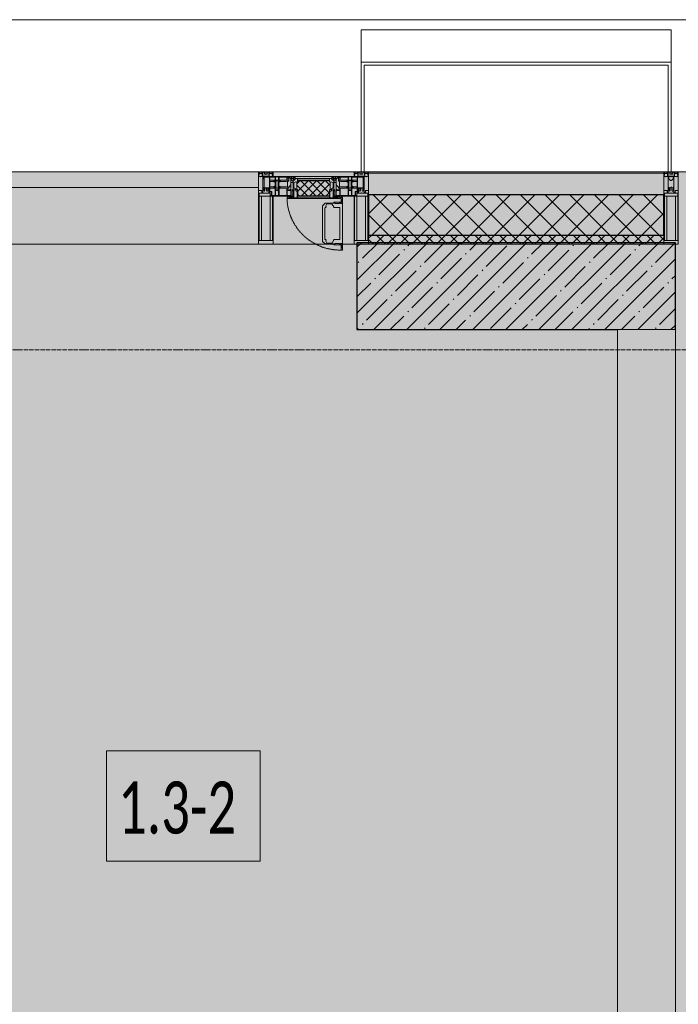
# Model space of a CAD drawing. Header units: millimetres. Extents: x -88210283 to 7466349, y -86687 to 22351.
# Tile 158 of 256: x 49963 to 52238, y -22159 to -18759. Entities that reach past the tile are written whole.
import ezdxf

# ---------------------------------------------------------------- set-up
doc = ezdxf.new("R2010")
doc.units = ezdxf.units.MM
doc.linetypes.add('-D1-02х01', pattern=[3, 2, -1])
doc.linetypes.add('-D1d1-15x02', pattern=[19, 15, -2, 0, -2])
for name, color, linetype, lineweight in [('_0', 7, 'Continuous', 13), ('A-010-A_ROOM', 7, 'Continuous', 18), ('A-200-M_WALL', 7, 'Continuous', 5), ('A-200-M_WALL_PAT', 7, 'Continuous', 5), ('A-214-M_CURT_WALL', 7, 'Continuous', 5), ('A-215-M_CURT_PANEL', 7, 'Continuous', 5), ('A-280-M_COLUMN', 7, 'Continuous', 5), ('A-314-M_WINDOW', 7, 'Continuous', 5), ('S-280-M_COLUMN', 7, 'Continuous', 5), ('Z-060-M_DETAIL', 7, 'Continuous', 5), ('Ограждение', 7, 'Continuous', 5), ('Оси', 7, 'Continuous', 5), ('Поручни', 7, 'Continuous', 5)]:
    doc.layers.add(name, color=color, linetype=linetype, lineweight=lineweight)
doc.styles.add('Calibri Light_2', font='Calibri light.ttf', dxfattribs={"width": 0.7, "height": 250})

# ---------------------------------------------------------------- blocks, each defined once
blk = doc.blocks.new('Rectangular Mullion - 50Wx250H-V4-50_AS_Plan_15')
at = {"layer": 'Z-060-M_DETAIL'}
for p, q in [((-25, 84), (-25, 250)), ((-25, 250), (0, 250)), ((25, 250), (0, 250)), ((25, 65.2), (25, 250)), ((-23, 237.3), (0, 237.3)), ((-23, 237.3), (-23, 84)), ((-14.9, 84), (-14.9, 237.3)), ((23, 237.3), (0, 237.3)), ((14.9, 84), (14.9, 237.3)), ((23, 237.3), (23, 73.6)), ((0, 84), (-15, 84)), ((-0.5, 73.6), (-15, 73.6)), ((-10, 71.3), (-12, 71.3)), ((-10, 57.4), (-10, 71.3)), ((0, 84), (23, 84)), ((0.5, 73.6), (23, 73.6)), ((10, 71.3), (14, 71.3)), ((10, 53), (10, 71.3)), ((14, 71.3), (14, 65.2)), ((-7, 65.2), (-5.9, 67.3)), ((-7, 65.2), (-7, 57)), ((-4.1, 67.3), (-5.9, 67.3)), ((-4.1, 67.3), (-2.9, 65.1)), ((-2.9, 65.1), (-2.9, 57)), ((4.1, 67.3), (2.9, 65.1)), ((2.9, 65.1), (2.9, 57)), ((4.1, 67.3), (5.9, 67.3)), ((7, 65.2), (5.9, 67.3)), ((7, 65.2), (7, 54.7)), ((8.7, 53), (7, 54.7)), ((8.7, 53), (10, 53)), ((10, 53), (10, 17)), ((14, 65.2), (25, 65.2)), ((-23.8, 14.6), (-25, 14.2)), ((-25, 0), (-25, 14.2)), ((-23.8, 17), (-23.8, 14.6)), ((-22.5, 10.6), (-23.8, 14.6)), ((-22.5, 10.6), (-23.7, 9.9)), ((-23.7, 1.3), (-23.7, 9.9)), ((-23.7, 1.3), (-11.8, 1.3)), ((-23.2, 10.2), (-22.5, 8)), ((-22.5, 8), (-22.5, 4.5)), ((-21.3, 4.5), (-22.5, 4.5)), ((-22.3, 17), (-22.3, 16)), ((-22.3, 16), (-21.3, 16)), ((-19.9, 17), (-21.3, 16)), ((-21.3, 4.5), (-21.3, 6.5)), ((-21.3, 6.5), (-14.2, 6.5)), ((-7.4, 16.6), (-18.4, 16.6)), ((-14.2, 6.5), (-14.2, 4.5)), ((-13.2, 4.5), (-14.2, 4.5)), ((-13.2, 4.5), (-12.2, 7.2)), ((-12.7, 7.6), (-11.3, 11.4)), ((-12.7, 7.6), (-11.8, 6.9)), ((-12.2, 9), (-12.2, 14.8)), ((-12.2, 14.8), (0, 14.8)), ((-11.8, 1.3), (-11.8, 6.9)), ((-10.5, 11.2), (-11.3, 11.4)), ((-10.5, 1.5), (-10.5, 11.2)), ((-4.8, 1.5), (-10.5, 1.5)), ((0, 8), (-4.8, 8)), ((-4.8, 1.5), (-4.8, 8)), ((-2.6, 16.8), (0, 16.8)), ((2.6, 16.8), (0, 16.8)), ((0, 14.8), (0, 16.8)), ((0, 14.8), (0, 16.8)), ((12.2, 14.8), (0, 14.8)), ((0, 0), (0, 8)), ((0, 8), (4.8, 8)), ((0, 0), (0, 8)), ((4.8, 1.5), (4.8, 8)), ((4.8, 1.5), (10.5, 1.5)), ((8.5, 23), (6, 25.5)), ((6, 18), (7.4, 18)), ((7.4, 18), (7.4, 16.6)), ((7.4, 16.6), (18.4, 16.6)), ((7.5, 18.5), (8.5, 18.5)), ((7.5, 17), (7.5, 18.5)), ((10, 17), (7.5, 17)), ((8.5, 18.5), (8.5, 23)), ((10.5, 11.2), (11.3, 11.4)), ((10.5, 1.5), (10.5, 11.2)), ((12.7, 7.6), (11.3, 11.4)), ((12.7, 7.6), (11.8, 6.9)), ((11.8, 1.3), (11.8, 6.9)), ((23.7, 1.3), (11.8, 1.3)), ((12.2, 9), (12.2, 14.8)), ((13.2, 4.5), (12.2, 7.2)), ((13.2, 4.5), (14.2, 4.5)), ((21.3, 6.5), (14.2, 6.5)), ((14.2, 6.5), (14.2, 4.5)), ((18.4, 16.6), (19, 17.6)), ((19, 17.6), (21.3, 16)), ((22.3, 16), (21.3, 16)), ((21.3, 4.5), (21.3, 6.5)), ((21.3, 4.5), (22.5, 4.5)), ((22.3, 17), (22.3, 16)), ((22.3, 17), (23.8, 17)), ((22.5, 10.6), (23.8, 14.6)), ((22.5, 10.6), (23.7, 9.9)), ((23.2, 10.2), (22.5, 8)), ((22.5, 8), (22.5, 4.5)), ((23.7, 1.3), (23.7, 9.9)), ((23.8, 17), (23.8, 14.6)), ((23.8, 14.6), (25, 14.2)), ((25, 0), (25, 14.2)), ((-25, 0), (0, 0)), ((25, 0), (0, 0))]:
    blk.add_line(p, q, dxfattribs=at)
for centre, start, end in [((-0.5, 73.1), 360, 90), ((0.5, 73.1), 90, 180)]:
    blk.add_arc(centre, 0.5, start, end, dxfattribs=at)
blk = doc.blocks.new('Rectangular Mullion - R_StandardFrame_50Wx250H-5530363-50_AS_Plan_15')
at = {"layer": 'A-214-M_CURT_WALL', "lineweight": 9}
for p, q in [((-25, 84), (-25, 250)), ((-25, 250), (25, 250)), ((25, 250), (25, 0)), ((-25, 0), (-25, 17)), ((25, 0), (-25, 0))]:
    blk.add_line(p, q, dxfattribs=at)
blk = doc.blocks.new('A_PAN_Створка - 383мм-V33-50_AS_Plan_15')
at = {"layer": 'A-215-M_CURT_PANEL'}
h = blk.add_hatch(dxfattribs=at)
h.set_pattern_fill('FP_29', color=256, style=0, pattern_type=2)
h.set_pattern_definition([(45, (-14800, -29695.019), (-14.142136, 14.142136), []), (135, (-14800, -29695.019), (-14.142136, -14.142136), [])])
h.paths.add_polyline_path([(1.8, -82.7), (54.6, -81.8), (54.6, -63.4), (57.2, -60.8), (57.2, -36.4), (54.9, -34.1), (54.5, -31.8), (-54.5, -31.8), (-54.9, -34.1), (-57.2, -36.4), (-57.2, -60.8), (-54.6, -63.4), (-53.6, -82.7)])
at = {"layer": 'A-314-M_WINDOW'}
for p, q in [((-67.9, -17), (-171, -17)), ((-171, -17), (-171, -57)), ((-171, -18.5), (-153.5, -18.5)), ((-153.5, -18.5), (-152, -20)), ((-152, -20), (-152, -73.5)), ((-150.5, -17), (-150.5, -29.4)), ((-132.4, -18.6), (-150.5, -18.6)), ((-150.5, -29.4), (-132.4, -29.4)), ((-150.5, -33.6), (-150.5, -68)), ((-136.3, -33.6), (-150.5, -33.6)), ((-137.2, -31), (-135.8, -35)), ((-132.5, -31), (-137.2, -31)), ((-132.5, -31.9), (-133.4, -33.7)), ((-133.4, -33.7), (-130.1, -35.3)), ((-132.5, -31.9), (-132.5, -31)), ((-132.4, -29.4), (-132.4, -18.6)), ((-131, -18.2), (-131, -29.5)), ((-120.8, -18.2), (-131, -18.2)), ((-131, -29.5), (-120.8, -29.5)), ((-131, -30.9), (-131, -33)), ((-120.8, -30.9), (-131, -30.9)), ((-129.4, -34.6), (-131, -33)), ((-122.4, -34.6), (-120.8, -33)), ((-118.4, -33.7), (-121.7, -35.3)), ((-120.8, -18.2), (-120.8, -29.5)), ((-120.8, -30.9), (-120.8, -33)), ((-119.3, -18.6), (-92.5, -18.6)), ((-119.3, -29.4), (-119.3, -18.6)), ((-92.5, -29.4), (-119.3, -29.4)), ((-119.3, -31), (-114.6, -31)), ((-119.3, -31.9), (-119.3, -31)), ((-119.3, -31.9), (-118.4, -33.7)), ((-114.6, -31), (-115.9, -35)), ((-94.1, -33.5), (-115.4, -33.5)), ((-89.9, -35.1), (-94.1, -33.5)), ((-92.5, -18.6), (-92.5, -29.4)), ((-90.8, -18.5), (-90.8, -29.4)), ((-87.3, -18.5), (-90.8, -18.5)), ((-90.8, -29.4), (-85.9, -29.4)), ((-89.9, -32.5), (-89.9, -35.1)), ((-85.9, -32.5), (-89.9, -32.5)), ((-87.3, -20.4), (-87.3, -18.5)), ((-87.3, -20.4), (-87.3, -21.9)), ((-84.8, -20.4), (-87.3, -20.4)), ((-87.3, -21.9), (-85.9, -21.9)), ((-85.9, -18.2), (-85.9, -20.4)), ((-75.9, -18.2), (-85.9, -18.2)), ((-85.9, -21.9), (-85.9, -29.4)), ((-85.9, -29.4), (-85.9, -32.5)), ((-83.4, -20.4), (-84.8, -20.4)), ((-70, -33.8), (-83.4, -20.4)), ((-78, -84), (-78, -23.5)), ((-78, -23.5), (-67.9, -23.5)), ((-75.9, -21.5), (-75.9, -18.2)), ((-75.9, -21.5), (-75.9, -23.5)), ((-74.9, -21.5), (-75.9, -21.5)), ((-75.9, -23.5), (-73, -23.5)), ((-74.9, -17.9), (-74.9, -21.5)), ((-68.9, -17.9), (-74.9, -17.9)), ((-67.2, -29.3), (-73, -23.5)), ((-61.4, -23.5), (-70, -32.1)), ((-70, -32.1), (-70, -62.5)), ((-70, -36.8), (-70, -33.8)), ((-68.9, -21.5), (-68.9, -17.9)), ((-67.9, -21.5), (-68.9, -21.5)), ((67.9, -17), (-67.9, -17)), ((-61.4, -23.5), (-67.9, -17)), ((-67.9, -17), (-67.9, -23.5)), ((-67.9, -17), (67.9, -17)), ((-67.9, -21.5), (-67.9, -23.5)), ((-67.9, -23.5), (-64.6, -26.8)), ((-67.9, -23.5), (-64.6, -26.8)), ((-64.6, -26.8), (-67.2, -29.3)), ((-64.6, -26.8), (-61.4, -23.5)), ((61.4, -23.5), (-61.4, -23.5)), ((67.9, -17), (61.4, -23.5)), ((70, -32.1), (61.4, -23.5)), ((61.4, -23.5), (64.6, -26.8)), ((67.9, -23.5), (64.6, -26.8)), ((64.6, -26.8), (67.9, -23.5)), ((64.6, -26.8), (67.2, -29.3)), ((67.2, -29.3), (73, -23.5)), ((67.9, -23.5), (67.9, -17)), ((171, -17), (67.9, -17)), ((67.9, -21.5), (67.9, -23.5)), ((67.9, -21.5), (68.9, -21.5)), ((67.9, -23.5), (78, -23.5)), ((68.9, -17.9), (74.9, -17.9)), ((68.9, -21.5), (68.9, -17.9)), ((70, -33.8), (83.4, -20.4)), ((70, -62.5), (70, -32.1)), ((70, -36.8), (70, -33.8)), ((75.9, -23.5), (73, -23.5)), ((74.9, -17.9), (74.9, -21.5)), ((74.9, -21.5), (75.9, -21.5)), ((75.9, -18.2), (85.9, -18.2)), ((75.9, -21.5), (75.9, -18.2)), ((75.9, -21.5), (75.9, -23.5)), ((78, -23.5), (78, -84)), ((83.4, -20.4), (84.8, -20.4)), ((84.8, -20.4), (87.3, -20.4)), ((85.9, -18.2), (85.9, -20.4)), ((85.9, -21.9), (85.9, -29.4)), ((87.3, -21.9), (85.9, -21.9)), ((85.9, -29.4), (85.9, -32.5)), ((90.8, -29.4), (85.9, -29.4)), ((85.9, -32.5), (89.9, -32.5)), ((87.3, -18.5), (90.8, -18.5)), ((87.3, -20.4), (87.3, -18.5)), ((87.3, -20.4), (87.3, -21.9)), ((89.9, -32.5), (89.9, -35.1)), ((89.9, -35.1), (94.1, -33.5)), ((90.8, -18.5), (90.8, -29.4)), ((92.5, -18.6), (92.5, -29.4)), ((119.3, -18.6), (92.5, -18.6)), ((92.5, -29.4), (119.3, -29.4)), ((94.1, -33.5), (115.4, -33.5)), ((114.6, -31), (115.9, -35)), ((119.3, -31), (114.6, -31)), ((119.3, -31.9), (118.4, -33.7)), ((118.4, -33.7), (121.7, -35.3)), ((119.3, -29.4), (119.3, -18.6)), ((119.3, -31.9), (119.3, -31)), ((120.8, -18.2), (120.8, -29.5)), ((120.8, -18.2), (131, -18.2)), ((131, -29.5), (120.8, -29.5)), ((120.8, -30.9), (120.8, -33)), ((120.8, -30.9), (131, -30.9)), ((122.4, -34.6), (120.8, -33)), ((129.4, -34.6), (131, -33)), ((133.4, -33.7), (130.1, -35.3)), ((131, -18.2), (131, -29.5)), ((131, -30.9), (131, -33)), ((132.4, -18.6), (150.5, -18.6)), ((132.4, -29.4), (132.4, -18.6)), ((150.5, -29.4), (132.4, -29.4)), ((132.5, -31), (137.2, -31)), ((132.5, -31.9), (132.5, -31)), ((132.5, -31.9), (133.4, -33.7)), ((137.2, -31), (135.8, -35)), ((136.3, -33.6), (150.5, -33.6)), ((150.5, -17), (150.5, -29.4)), ((150.5, -33.6), (150.5, -68)), ((153.5, -18.5), (152, -20)), ((152, -20), (152, -73.5)), ((171, -18.5), (153.5, -18.5)), ((171, -57), (171, -17)), ((-171, -55.5), (-152, -55.5)), ((-171, -57), (-156, -57)), ((-153, -60), (-153, -73.5)), ((-136.4, -52.4), (-150.5, -52.4)), ((-150.5, -56.6), (-132.4, -56.6)), ((-137.2, -54.8), (-135.8, -50.8)), ((-132.5, -54.8), (-137.2, -54.8)), ((-132.1, -36.8), (-135.8, -35)), ((-132.1, -49), (-135.8, -50.8)), ((-133.4, -52), (-130.1, -50.4)), ((-132.5, -53.8), (-133.4, -52)), ((-132.5, -53.8), (-132.5, -54.8)), ((-132.4, -56.6), (-132.4, -82.5)), ((-132.1, -49), (-132.1, -36.8)), ((-129.4, -51.1), (-131, -52.7)), ((-131, -55.1), (-131, -52.7)), ((-120.8, -55.1), (-131, -55.1)), ((-131, -56.5), (-131, -62.6)), ((-131, -56.5), (-120.8, -56.5)), ((-120.8, -62.6), (-131, -62.6)), ((-131, -64.6), (-120.8, -64.6)), ((-131, -82.5), (-131, -64.6)), ((-130.1, -35.3), (-129.4, -34.6)), ((-130.1, -35.3), (-130.1, -50.4)), ((-130.1, -50.4), (-129.4, -51.1)), ((-121.7, -35.3), (-122.4, -34.6)), ((-121.7, -50.4), (-122.4, -51.1)), ((-122.4, -51.1), (-120.8, -52.7)), ((-121.7, -35.3), (-121.7, -50.4)), ((-118.4, -52), (-121.7, -50.4)), ((-120.8, -55.1), (-120.8, -52.7)), ((-120.8, -56.5), (-120.8, -62.6)), ((-120.8, -82.5), (-120.8, -64.6)), ((-119.7, -36.8), (-115.9, -35)), ((-119.7, -49), (-119.7, -36.8)), ((-119.7, -49), (-115.9, -50.8)), ((-119.3, -53.8), (-118.4, -52)), ((-119.3, -53.8), (-119.3, -54.8)), ((-119.3, -54.8), (-114.6, -54.8)), ((-119.3, -56.6), (-119.3, -82.5)), ((-92.5, -56.6), (-119.3, -56.6)), ((-114.6, -54.8), (-115.9, -50.8)), ((-94.1, -52.5), (-115.3, -52.5)), ((-89.9, -50.9), (-94.1, -52.5)), ((-92.5, -56.6), (-92.5, -82.5)), ((-90.8, -56.6), (-85.9, -56.6)), ((-90.8, -62.7), (-90.8, -56.6)), ((-80.4, -62.7), (-90.8, -62.7)), ((-90.8, -64.6), (-90.8, -82.5)), ((-80.1, -64.6), (-90.8, -64.6)), ((-89.9, -35.1), (-89.9, -50.9)), ((-89.9, -52.2), (-89.9, -50.9)), ((-89.9, -52.2), (-88.6, -53.5)), ((-85.9, -53.5), (-88.6, -53.5)), ((-85.9, -53.5), (-78, -45.6)), ((-85.9, -56.6), (-85.9, -53.5)), ((-80.4, -61.1), (-80.4, -62.7)), ((-78, -61.1), (-80.4, -61.1)), ((-80.1, -66.1), (-80.1, -64.6)), ((-78, -66.1), (-80.1, -66.1)), ((-78, -36.8), (-70, -36.8)), ((-78, -45.6), (-78, -36.8)), ((-78, -66.1), (-78, -61.1)), ((-70, -62.5), (-73.9, -62.5)), ((-73.9, -62.5), (-73.9, -87.5)), ((78, -36.8), (70, -36.8)), ((73.9, -62.5), (70, -62.5)), ((73.9, -87.5), (73.9, -62.5)), ((78, -45.6), (78, -36.8)), ((85.9, -53.5), (78, -45.6)), ((78, -61.1), (80.4, -61.1)), ((78, -66.1), (78, -61.1)), ((78, -66.1), (80.1, -66.1)), ((80.1, -64.6), (90.8, -64.6)), ((80.1, -66.1), (80.1, -64.6)), ((80.4, -61.1), (80.4, -62.7)), ((80.4, -62.7), (90.8, -62.7)), ((85.9, -53.5), (88.6, -53.5)), ((85.9, -56.6), (85.9, -53.5)), ((90.8, -56.6), (85.9, -56.6)), ((89.9, -52.2), (88.6, -53.5)), ((89.9, -35.1), (89.9, -50.9)), ((89.9, -50.9), (94.1, -52.5)), ((89.9, -52.2), (89.9, -50.9)), ((90.8, -62.7), (90.8, -56.6)), ((90.8, -64.6), (90.8, -82.5)), ((92.5, -56.6), (119.3, -56.6)), ((92.5, -56.6), (92.5, -82.5)), ((94.1, -52.5), (115.3, -52.5)), ((114.6, -54.8), (115.9, -50.8)), ((119.3, -54.8), (114.6, -54.8)), ((119.7, -36.8), (115.9, -35)), ((119.7, -49), (115.9, -50.8)), ((118.4, -52), (121.7, -50.4)), ((119.3, -53.8), (118.4, -52)), ((119.3, -53.8), (119.3, -54.8)), ((119.3, -56.6), (119.3, -82.5)), ((119.7, -49), (119.7, -36.8)), ((122.4, -51.1), (120.8, -52.7)), ((120.8, -55.1), (120.8, -52.7)), ((120.8, -55.1), (131, -55.1)), ((120.8, -56.5), (120.8, -62.6)), ((131, -56.5), (120.8, -56.5)), ((120.8, -62.6), (131, -62.6)), ((120.8, -82.5), (120.8, -64.6)), ((131, -64.6), (120.8, -64.6)), ((121.7, -35.3), (122.4, -34.6)), ((121.7, -35.3), (121.7, -50.4)), ((121.7, -50.4), (122.4, -51.1)), ((130.1, -35.3), (129.4, -34.6)), ((130.1, -50.4), (129.4, -51.1)), ((129.4, -51.1), (131, -52.7)), ((130.1, -35.3), (130.1, -50.4)), ((133.4, -52), (130.1, -50.4)), ((131, -55.1), (131, -52.7)), ((131, -56.5), (131, -62.6)), ((131, -82.5), (131, -64.6)), ((132.1, -36.8), (135.8, -35)), ((132.1, -49), (132.1, -36.8)), ((132.1, -49), (135.8, -50.8)), ((150.5, -56.6), (132.4, -56.6)), ((132.4, -56.6), (132.4, -82.5)), ((132.5, -53.8), (133.4, -52)), ((132.5, -53.8), (132.5, -54.8)), ((132.5, -54.8), (137.2, -54.8)), ((137.2, -54.8), (135.8, -50.8)), ((136.4, -52.4), (150.5, -52.4)), ((171, -55.5), (152, -55.5)), ((153, -73.5), (153, -60)), ((156, -57), (171, -57)), ((-153, -73.5), (-150, -73.5)), ((-150.5, -68), (-143.5, -68)), ((-150.5, -69.5), (-150.5, -73.5)), ((-145, -69.5), (-150.5, -69.5)), ((-150, -73.5), (-150, -84)), ((-150, -84), (-78, -84)), ((-148.5, -81), (-148.5, -82.5)), ((-143.5, -81), (-148.5, -81)), ((-148.5, -82.5), (-132.4, -82.5)), ((-145, -69.5), (-145, -79.5)), ((-143.5, -68), (-143.5, -81)), ((-131, -82.5), (-120.8, -82.5)), ((-119.3, -82.5), (-92.5, -82.5)), ((-73.9, -87.5), (-91.5, -87.5)), ((-91.5, -87.5), (-91.5, -92)), ((-91.5, -92), (91.5, -92)), ((-90.8, -82.5), (-79.5, -82.5)), ((-78, -84), (-85, -84)), ((-85, -84), (-85, -87.5)), ((-85, -87.5), (-78, -87.5)), ((-79.5, -80.6), (-78, -80.6)), ((-79.5, -82.5), (-79.5, -80.6)), ((-78, -87.5), (-78, -84)), ((-78, -84), (-73.9, -84)), ((73.9, -84), (78, -84)), ((91.5, -87.5), (73.9, -87.5)), ((79.5, -80.6), (78, -80.6)), ((78, -87.5), (78, -84)), ((78, -84), (85, -84)), ((78, -84), (150, -84)), ((85, -87.5), (78, -87.5)), ((79.5, -82.5), (79.5, -80.6)), ((90.8, -82.5), (79.5, -82.5)), ((85, -84), (85, -87.5)), ((91.5, -92), (91.5, -87.5)), ((119.3, -82.5), (92.5, -82.5)), ((131, -82.5), (120.8, -82.5)), ((148.5, -82.5), (132.4, -82.5)), ((143.5, -68), (143.5, -81)), ((150.5, -68), (143.5, -68)), ((143.5, -81), (148.5, -81)), ((145, -69.5), (150.5, -69.5)), ((145, -69.5), (145, -79.5)), ((148.5, -81), (148.5, -82.5)), ((150, -84), (150, -73.5)), ((150, -73.5), (153, -73.5)), ((150.5, -69.5), (150.5, -73.5))]:
    blk.add_line(p, q, dxfattribs=at)
for centre, start, end in [((-156, -60), 0, 90), ((156, -60), 90, 180)]:
    blk.add_arc(centre, 3, start, end, dxfattribs=at)
at = {"layer": 'A-314-M_WINDOW', "linetype": '-D1-02х01'}
blk.add_arc((91.4, -87.5), 183, 181.4091, 271.1445, dxfattribs=at)
at = {"layer": 'Z-060-M_DETAIL'}
for p, q in [((-70, -32.1), (-61.4, -23.5)), ((-70, -62.5), (-70, -32.1)), ((61.4, -23.5), (-61.4, -23.5)), ((-55.2, -33.8), (-57.3, -35.9)), ((-55.2, -33.8), (-54.8, -31.5)), ((-54.9, -25.8), (-53.9, -24.8)), ((-54.9, -29.5), (-54.9, -25.8)), ((-53.9, -30.5), (-54.9, -29.5)), ((-54.5, -31.8), (-54.9, -34.1)), ((0, -31.5), (-54.8, -31.5)), ((54.5, -31.8), (-54.5, -31.8)), ((-53.9, -24.8), (53.9, -24.8)), ((53.9, -30.5), (-53.9, -30.5)), ((0, -31.5), (54.8, -31.5)), ((54.9, -25.8), (53.9, -24.8)), ((53.9, -30.5), (54.9, -29.5)), ((54.9, -34.1), (54.5, -31.8)), ((55.2, -33.8), (54.8, -31.5)), ((54.9, -29.5), (54.9, -25.8)), ((55.2, -33.8), (57.3, -35.9)), ((70, -32.1), (61.4, -23.5)), ((70, -62.5), (70, -32.1)), ((-73.9, -62.5), (-70, -62.5)), ((-73.9, -87.5), (-73.9, -62.5)), ((-69.4, -66.5), (-73.9, -66.5)), ((-69.4, -81.5), (-69.4, -66.5)), ((-61.7, -62.5), (-67.9, -62.5)), ((-67.9, -62.5), (-67.9, -89.3)), ((-67.8, -38.3), (-65.7, -37.4)), ((-67.8, -55.7), (-67.8, -38.3)), ((-66, -56.5), (-67.8, -55.7)), ((-66, -56.5), (-62, -59.1)), ((-65.7, -37.4), (-60.8, -34.7)), ((-62, -59.1), (-60.7, -61)), ((-61.7, -64.9), (-61.7, -62.5)), ((-60.1, -67.7), (-61.7, -64.9)), ((-60.8, -34.7), (-57.3, -35.9)), ((-60.7, -61), (-57.4, -61)), ((-56.4, -67.7), (-60.1, -67.7)), ((-57.4, -61), (-54.9, -63.5)), ((-54.9, -34.1), (-57.2, -36.4)), ((-57.2, -36.4), (-57.2, -60.8)), ((-57.2, -60.8), (-54.6, -63.4)), ((-56.4, -89.4), (-56.4, -67.7)), ((-54.9, -63.5), (-54.9, -81.9)), ((-54.6, -63.4), (-54.6, -81.8)), ((54.6, -63.4), (57.2, -60.8)), ((54.6, -81.8), (54.6, -63.4)), ((57.2, -36.4), (54.9, -34.1)), ((57.4, -61), (54.9, -63.5)), ((54.9, -63.5), (54.9, -81.9)), ((56.4, -67.7), (60.1, -67.7)), ((56.4, -89.4), (56.4, -67.7)), ((57.2, -60.8), (57.2, -36.4)), ((60.8, -34.7), (57.3, -35.9)), ((60.7, -61), (57.4, -61)), ((60.1, -67.7), (61.7, -64.9)), ((62, -59.1), (60.7, -61)), ((65.7, -37.4), (60.8, -34.7)), ((61.7, -62.5), (67.9, -62.5)), ((61.7, -64.9), (61.7, -62.5)), ((66, -56.5), (62, -59.1)), ((67.8, -38.3), (65.7, -37.4)), ((66, -56.5), (67.8, -55.7)), ((67.8, -55.7), (67.8, -38.3)), ((67.9, -62.5), (67.9, -89.3)), ((69.4, -66.5), (73.9, -66.5)), ((69.4, -81.5), (69.4, -66.5)), ((73.9, -62.5), (70, -62.5)), ((73.9, -87.5), (73.9, -62.5)), ((-91.5, -87.5), (-73.9, -87.5)), ((-91.5, -92), (-91.5, -87.5)), ((-91.5, -92), (91.5, -92)), ((-83.4, -90.3), (-83.4, -87.5)), ((-83.4, -90.3), (-69.4, -90.3)), ((-73.9, -81.5), (-69.4, -81.5)), ((-69.4, -85.5), (-73.9, -85.5)), ((-69.4, -90.3), (-69.4, -85.5)), ((-67.9, -89.3), (-66.9, -90.3)), ((-66.9, -90.3), (-57.4, -90.3)), ((-57.4, -90.3), (-56.4, -89.4)), ((-54.9, -81.9), (-53.8, -83)), ((-54.9, -85.6), (-53.9, -84.6)), ((-54.9, -89.3), (-54.9, -85.6)), ((-53.9, -90.3), (-54.9, -89.3)), ((-54.6, -81.8), (-53.6, -82.7)), ((-53.9, -84.6), (53.9, -84.6)), ((53.9, -90.3), (-53.9, -90.3)), ((53.8, -83), (-53.8, -83)), ((-53.6, -82.7), (53.6, -82.7)), ((53.6, -82.7), (54.6, -81.8)), ((54.9, -81.9), (53.8, -83)), ((54.9, -85.6), (53.9, -84.6)), ((53.9, -90.3), (54.9, -89.3)), ((54.9, -89.3), (54.9, -85.6)), ((57.4, -90.3), (56.4, -89.4)), ((66.9, -90.3), (57.4, -90.3)), ((67.9, -89.3), (66.9, -90.3)), ((73.9, -81.5), (69.4, -81.5)), ((69.4, -85.5), (73.9, -85.5)), ((69.4, -90.3), (69.4, -85.5)), ((83.4, -90.3), (69.4, -90.3)), ((91.5, -87.5), (73.9, -87.5)), ((83.4, -90.3), (83.4, -87.5)), ((91.5, -92), (91.5, -87.5))]:
    blk.add_line(p, q, dxfattribs=at)
at = {"layer": 'Z-060-M_DETAIL', "color": 9, "true_color": 0xc8c8c8}
for p, q in [((95.1, -87.5), (95.1, -105.1)), ((99.6, -87.5), (95.1, -87.5)), ((97.9, -95.6), (95.1, -95.6)), ((97.9, -95.6), (97.9, -109.6)), ((99.6, -270.5), (99.6, -87.5)), ((39.7, -109), (31.1, -117.6)), ((31.1, -117.6), (31.1, -240.4)), ((41.4, -123.8), (39.1, -124.2)), ((39.1, -179), (39.1, -124.2)), ((70.1, -109), (39.7, -109)), ((41.4, -123.8), (43.5, -121.7)), ((45, -113.3), (42.3, -118.2)), ((42.3, -118.2), (43.5, -121.7)), ((45.9, -111.2), (45, -113.3)), ((63.3, -111.2), (45.9, -111.2)), ((64.1, -113), (63.3, -111.2)), ((64.1, -113), (66.7, -117)), ((66.7, -117), (68.6, -118.3)), ((68.6, -118.3), (68.6, -121.6)), ((68.6, -121.6), (71.1, -124.1)), ((70.1, -105.1), (70.1, -109)), ((95.1, -105.1), (70.1, -105.1)), ((71.1, -124.1), (89.5, -124.1)), ((74.1, -109.6), (74.1, -105.1)), ((89.1, -109.6), (74.1, -109.6)), ((89.1, -105.1), (89.1, -109.6)), ((89.5, -124.1), (90.6, -125.2)), ((90.6, -125.2), (90.6, -232.8)), ((93.1, -109.6), (93.1, -105.1)), ((97.9, -109.6), (93.1, -109.6)), ((39.1, -179), (39.1, -233.8)), ((41.4, -234.2), (39.1, -233.8)), ((41.4, -234.2), (43.5, -236.3)), ((42.3, -239.8), (43.5, -236.3)), ((68.6, -236.4), (71.1, -233.9)), ((68.6, -239.7), (68.6, -236.4)), ((71.1, -233.9), (89.5, -233.9)), ((89.5, -233.9), (90.6, -232.8)), ((39.7, -249), (31.1, -240.4)), ((70.1, -249), (39.7, -249)), ((45, -244.7), (42.3, -239.8)), ((45.9, -246.8), (45, -244.7)), ((63.3, -246.8), (45.9, -246.8)), ((64.1, -245), (63.3, -246.8)), ((64.1, -245), (66.7, -241)), ((66.7, -241), (68.6, -239.7)), ((70.1, -252.9), (70.1, -249)), ((95.1, -252.9), (70.1, -252.9)), ((74.1, -248.4), (74.1, -252.9)), ((89.1, -248.4), (74.1, -248.4)), ((89.1, -252.9), (89.1, -248.4)), ((93.1, -248.4), (93.1, -252.9)), ((97.9, -248.4), (93.1, -248.4)), ((95.1, -270.5), (95.1, -252.9)), ((97.9, -262.4), (95.1, -262.4)), ((99.6, -270.5), (95.1, -270.5)), ((97.9, -262.4), (97.9, -248.4))]:
    blk.add_line(p, q, dxfattribs=at)
blk = doc.blocks.new('Rectangular Mullion - 50Wx250H-2623690-50_AS_Plan_15')
at = {"layer": 'Z-060-M_DETAIL'}
for p, q in [((-25, 65.2), (-25, 250)), ((-25, 250), (0, 250)), ((25, 250), (0, 250)), ((25, 84), (25, 250)), ((-23, 237.3), (0, 237.3)), ((-23, 237.3), (-23, 73.6)), ((-14.9, 84), (-14.9, 237.3)), ((23, 237.3), (0, 237.3)), ((14.9, 84), (14.9, 237.3)), ((23, 237.3), (23, 84)), ((0, 84), (-23, 84)), ((-0.5, 73.6), (-23, 73.6)), ((-14, 71.3), (-14, 65.2)), ((-10, 71.3), (-14, 71.3)), ((-10, 53), (-10, 71.3)), ((0, 84), (15, 84)), ((0.5, 73.6), (15, 73.6)), ((10, 71.3), (12, 71.3)), ((10, 57.4), (10, 71.3)), ((-14, 65.2), (-25, 65.2)), ((-8.7, 53), (-10, 53)), ((-10, 53), (-10, 17)), ((-8.7, 53), (-7, 54.7)), ((-7, 65.2), (-5.9, 67.3)), ((-7, 65.2), (-7, 54.7)), ((-4.1, 67.3), (-5.9, 67.3)), ((-4.1, 67.3), (-2.9, 65.1)), ((-2.9, 65.1), (-2.9, 57)), ((4.1, 67.3), (2.9, 65.1)), ((2.9, 65.1), (2.9, 57)), ((4.1, 67.3), (5.9, 67.3)), ((7, 65.2), (5.9, 67.3)), ((7, 65.2), (7, 57)), ((-23.8, 14.6), (-25, 14.2)), ((-25, 0), (-25, 14.2)), ((-22.3, 17), (-23.8, 17)), ((-23.8, 17), (-23.8, 14.6)), ((-22.5, 10.6), (-23.8, 14.6)), ((-22.5, 10.6), (-23.7, 9.9)), ((-23.7, 1.3), (-23.7, 9.9)), ((-23.7, 1.3), (-11.8, 1.3)), ((-23.2, 10.2), (-22.5, 8)), ((-22.5, 8), (-22.5, 4.5)), ((-21.3, 4.5), (-22.5, 4.5)), ((-22.3, 17), (-22.3, 16)), ((-22.3, 16), (-21.3, 16)), ((-19, 17.6), (-21.3, 16)), ((-21.3, 4.5), (-21.3, 6.5)), ((-21.3, 6.5), (-14.2, 6.5)), ((-18.4, 16.6), (-19, 17.6)), ((-7.4, 16.6), (-18.4, 16.6)), ((-14.2, 6.5), (-14.2, 4.5)), ((-13.2, 4.5), (-14.2, 4.5)), ((-13.2, 4.5), (-12.2, 7.2)), ((-12.7, 7.6), (-11.3, 11.4)), ((-12.7, 7.6), (-11.8, 6.9)), ((-12.2, 9), (-12.2, 14.8)), ((-12.2, 14.8), (0, 14.8)), ((-11.8, 1.3), (-11.8, 6.9)), ((-10.5, 11.2), (-11.3, 11.4)), ((-10.5, 1.5), (-10.5, 11.2)), ((-4.8, 1.5), (-10.5, 1.5)), ((-10, 17), (-7.5, 17)), ((-8.5, 23), (-6, 25.5)), ((-8.5, 18.5), (-8.5, 23)), ((-7.5, 18.5), (-8.5, 18.5)), ((-7.5, 17), (-7.5, 18.5)), ((-7.4, 18), (-7.4, 16.6)), ((-6, 18), (-7.4, 18)), ((0, 8), (-4.8, 8)), ((-4.8, 1.5), (-4.8, 8)), ((-2.6, 16.8), (0, 16.8)), ((2.6, 16.8), (0, 16.8)), ((0, 14.8), (0, 16.8)), ((0, 14.8), (0, 16.8)), ((12.2, 14.8), (0, 14.8)), ((0, 0), (0, 8)), ((0, 8), (4.8, 8)), ((0, 0), (0, 8)), ((4.8, 1.5), (4.8, 8)), ((4.8, 1.5), (10.5, 1.5)), ((7.4, 16.6), (18.4, 16.6)), ((10.5, 11.2), (11.3, 11.4)), ((10.5, 1.5), (10.5, 11.2)), ((12.7, 7.6), (11.3, 11.4)), ((12.7, 7.6), (11.8, 6.9)), ((11.8, 1.3), (11.8, 6.9)), ((23.7, 1.3), (11.8, 1.3)), ((12.2, 9), (12.2, 14.8)), ((13.2, 4.5), (12.2, 7.2)), ((13.2, 4.5), (14.2, 4.5)), ((21.3, 6.5), (14.2, 6.5)), ((14.2, 6.5), (14.2, 4.5)), ((19.9, 17), (21.3, 16)), ((22.3, 16), (21.3, 16)), ((21.3, 4.5), (21.3, 6.5)), ((21.3, 4.5), (22.5, 4.5)), ((22.3, 17), (22.3, 16)), ((22.5, 10.6), (23.8, 14.6)), ((22.5, 10.6), (23.7, 9.9)), ((23.2, 10.2), (22.5, 8)), ((22.5, 8), (22.5, 4.5)), ((23.7, 1.3), (23.7, 9.9)), ((23.8, 17), (23.8, 14.6)), ((23.8, 14.6), (25, 14.2)), ((25, 0), (25, 14.2)), ((-25, 0), (0, 0)), ((25, 0), (0, 0))]:
    blk.add_line(p, q, dxfattribs=at)
for centre, start, end in [((-0.5, 73.1), 360, 90), ((0.5, 73.1), 90, 180)]:
    blk.add_arc(centre, 0.5, start, end, dxfattribs=at)
blk = doc.blocks.new('Rectangular Mullion - R_StandardFrame_50Wx250H-4437900-50_AS_Plan_15')
at = {"layer": 'A-214-M_CURT_WALL', "lineweight": 9}
for p, q in [((-25, 0), (-25, 250)), ((-25, 250), (25, 250)), ((25, 250), (25, 84)), ((25, 0), (-25, 0)), ((25, 17), (25, 0))]:
    blk.add_line(p, q, dxfattribs=at)
blk = doc.blocks.new('Rectangular Mullion - R_StandardFrame_50Wx250H-V28-50_AS_Plan_15')
at = {"layer": 'A-214-M_CURT_WALL'}
for p, q in [((23960, 29695), (24240, 29695)), ((23960, 29445), (24170.1, 29445)), ((24199.6, 29445), (24240, 29445))]:
    blk.add_line(p, q, dxfattribs=at)
blk = doc.blocks.new('Rectangular Mullion - 50Wx250H-V6-50_AS_Plan_15')
at = {"layer": 'Z-060-M_DETAIL'}
for p, q in [((-25, 65.2), (-25, 250)), ((-25, 250), (0, 250)), ((25, 250), (0, 250)), ((25, 65.2), (25, 250)), ((-23, 237.3), (0, 237.3)), ((-23, 237.3), (-23, 73.6)), ((-14.9, 84), (-14.9, 237.3)), ((23, 237.3), (0, 237.3)), ((14.9, 84), (14.9, 237.3)), ((23, 237.3), (23, 73.6)), ((0, 84), (-23, 84)), ((-0.5, 73.6), (-23, 73.6)), ((-14, 71.3), (-14, 65.2)), ((-10, 71.3), (-14, 71.3)), ((-10, 53), (-10, 71.3)), ((0, 84), (23, 84)), ((0.5, 73.6), (23, 73.6)), ((10, 71.3), (14, 71.3)), ((10, 53), (10, 71.3)), ((14, 71.3), (14, 65.2)), ((-14, 65.2), (-25, 65.2)), ((-8.7, 53), (-10, 53)), ((-10, 53), (-10, 17)), ((-8.7, 53), (-7, 54.7)), ((-7, 65.2), (-5.9, 67.3)), ((-7, 65.2), (-7, 54.7)), ((-4.1, 67.3), (-5.9, 67.3)), ((-4.1, 67.3), (-2.9, 65.1)), ((-2.9, 65.1), (-2.9, 54.6)), ((-1.3, 53), (-2.9, 54.6)), ((0, 53), (-1.3, 53)), ((0, 53), (1.3, 53)), ((1.3, 53), (2.9, 54.6)), ((4.1, 67.3), (2.9, 65.1)), ((2.9, 65.1), (2.9, 54.6)), ((4.1, 67.3), (5.9, 67.3)), ((7, 65.2), (5.9, 67.3)), ((7, 65.2), (7, 54.7)), ((8.7, 53), (7, 54.7)), ((8.7, 53), (10, 53)), ((10, 53), (10, 17)), ((14, 65.2), (25, 65.2)), ((-23.8, 14.6), (-25, 14.2)), ((-25, 0), (-25, 14.2)), ((-22.3, 17), (-23.8, 17)), ((-23.8, 17), (-23.8, 14.6)), ((-22.5, 10.6), (-23.8, 14.6)), ((-22.5, 10.6), (-23.7, 9.9)), ((-23.7, 1.3), (-23.7, 9.9)), ((-23.7, 1.3), (-11.8, 1.3)), ((-23.2, 10.2), (-22.5, 8)), ((-22.5, 8), (-22.5, 4.5)), ((-21.3, 4.5), (-22.5, 4.5)), ((-22.3, 17), (-22.3, 16)), ((-22.3, 16), (-21.3, 16)), ((-19, 17.6), (-21.3, 16)), ((-21.3, 4.5), (-21.3, 6.5)), ((-21.3, 6.5), (-14.2, 6.5)), ((-18.4, 16.6), (-19, 17.6)), ((-7.4, 16.6), (-18.4, 16.6)), ((-14.2, 6.5), (-14.2, 4.5)), ((-13.2, 4.5), (-14.2, 4.5)), ((-13.2, 4.5), (-12.2, 7.2)), ((-12.7, 7.6), (-11.3, 11.4)), ((-12.7, 7.6), (-11.8, 6.9)), ((-12.2, 9), (-12.2, 14.8)), ((-12.2, 14.8), (0, 14.8)), ((-11.8, 1.3), (-11.8, 6.9)), ((-10.5, 11.2), (-11.3, 11.4)), ((-10.5, 1.5), (-10.5, 11.2)), ((-4.8, 1.5), (-10.5, 1.5)), ((-10, 17), (-7.5, 17)), ((-8.5, 23), (-1.5, 30)), ((-8.5, 18.5), (-8.5, 23)), ((-7.5, 18.5), (-8.5, 18.5)), ((-7.5, 17), (-7.5, 18.5)), ((-7.4, 18), (-7.4, 16.6)), ((-2.6, 18), (-7.4, 18)), ((0, 8), (-4.8, 8)), ((-4.8, 1.5), (-4.8, 8)), ((-2.6, 18), (-2.6, 16.8)), ((-2.6, 16.8), (0, 16.8)), ((-1.5, 30), (0, 30)), ((1.5, 30), (0, 30)), ((2.6, 16.8), (0, 16.8)), ((0, 14.8), (0, 16.8)), ((0, 14.8), (0, 16.8)), ((12.2, 14.8), (0, 14.8)), ((0, 0), (0, 8)), ((0, 8), (4.8, 8)), ((0, 0), (0, 8)), ((8.5, 23), (1.5, 30)), ((2.6, 18), (2.6, 16.8)), ((2.6, 18), (7.4, 18)), ((4.8, 1.5), (4.8, 8)), ((4.8, 1.5), (10.5, 1.5)), ((7.4, 18), (7.4, 16.6)), ((7.4, 16.6), (18.4, 16.6)), ((7.5, 18.5), (8.5, 18.5)), ((7.5, 17), (7.5, 18.5)), ((10, 17), (7.5, 17)), ((8.5, 18.5), (8.5, 23)), ((10.5, 11.2), (11.3, 11.4)), ((10.5, 1.5), (10.5, 11.2)), ((12.7, 7.6), (11.3, 11.4)), ((12.7, 7.6), (11.8, 6.9)), ((11.8, 1.3), (11.8, 6.9)), ((23.7, 1.3), (11.8, 1.3)), ((12.2, 9), (12.2, 14.8)), ((13.2, 4.5), (12.2, 7.2)), ((13.2, 4.5), (14.2, 4.5)), ((21.3, 6.5), (14.2, 6.5)), ((14.2, 6.5), (14.2, 4.5)), ((18.4, 16.6), (19, 17.6)), ((19, 17.6), (21.3, 16)), ((22.3, 16), (21.3, 16)), ((21.3, 4.5), (21.3, 6.5)), ((21.3, 4.5), (22.5, 4.5)), ((22.3, 17), (22.3, 16)), ((22.3, 17), (23.8, 17)), ((22.5, 10.6), (23.8, 14.6)), ((22.5, 10.6), (23.7, 9.9)), ((23.2, 10.2), (22.5, 8)), ((22.5, 8), (22.5, 4.5)), ((23.7, 1.3), (23.7, 9.9)), ((23.8, 17), (23.8, 14.6)), ((23.8, 14.6), (25, 14.2)), ((25, 0), (25, 14.2)), ((-25, 0), (0, 0)), ((25, 0), (0, 0))]:
    blk.add_line(p, q, dxfattribs=at)
for centre, start, end in [((-0.5, 73.1), 360, 90), ((0.5, 73.1), 90, 180)]:
    blk.add_arc(centre, 0.5, start, end, dxfattribs=at)
blk = doc.blocks.new('Rectangular Mullion - R_StandardFrame_50Wx250H-4320939-50_AS_Plan_15')
at = {"layer": 'A-214-M_CURT_WALL', "lineweight": 9}
for p, q in [((-25, 0), (-25, 250)), ((-25, 250), (25, 250)), ((25, 250), (25, 0)), ((25, 0), (-25, 0))]:
    blk.add_line(p, q, dxfattribs=at)
blk = doc.blocks.new('System Panel - A_PAN_Glass-4438214-50_AS_Plan_15')
at = {"layer": 'A-215-M_CURT_PANEL'}
for p, q in [((825, 0), (-825, 0)), ((-825, 0), (-825, -55)), ((825, -55), (825, 0)), ((-825, -55), (825, -55))]:
    blk.add_line(p, q, dxfattribs=at)
blk = doc.blocks.new('Rectangular Mullion - R_StandardFrame_50Wx250H-3734679-50_AS_Plan_15')
at = {"layer": 'A-214-M_CURT_WALL'}
blk.add_line((23910, 29445), (22260, 29445), dxfattribs=at)
blk = doc.blocks.new('Ограждение - Ограждение-5485731-50_AS_Plan_15')
at = {"layer": 'Поручни'}
blk.add_line((1285, 30145), (-48326.5, 30145), dxfattribs=at)
blk = doc.blocks.new('RST_AR_KMN_R22_B1_FCD_rvt-1-50_AS_Plan_15')
at = {"layer": 'A-200-M_WALL_PAT'}
h = blk.add_hatch(dxfattribs=at)
h.set_pattern_fill('FP_7', color=256, style=0, pattern_type=2)
h.set_pattern_definition([(45, (0, 0), (-42.42641, 42.42641), []), (135, (0, 0), (-42.42641, -42.42641), [])])
h.paths.add_polyline_path([(16010, 29475), (16010, 29615), (14990, 29615), (14990, 29475), (15162.8, 29475)])
h = blk.add_hatch(dxfattribs=at)
h.set_pattern_fill('FP_6', color=256, style=0, pattern_type=2)
h.set_pattern_definition([(45, (0, 0), (-21.213203, 21.213203), []), (135, (0, 0), (-21.213203, -21.213203), [])])
h.paths.add_polyline_path([(16010, 29445), (16010, 29475), (14990, 29475), (14990, 29445), (15162.8, 29445)])
at = {"layer": 'A-200-M_WALL'}
for p, q in [((16010, 29695), (14990, 29695)), ((14990, 29695), (14990, 29690)), ((14990, 29690), (14990, 29615)), ((16010, 29690), (14990, 29690)), ((16010, 29690), (16010, 29695)), ((16010, 29615), (16010, 29690)), ((14990, 29475), (14990, 29445)), ((14990, 29445), (16010, 29445)), ((16010, 29445), (16010, 29475))]:
    blk.add_line(p, q, dxfattribs=at)
at = {"layer": 'A-200-M_WALL', "lineweight": 25}
for p, q in [((14990, 29615), (14990, 29475)), ((16010, 29615), (14990, 29615)), ((16010, 29475), (16010, 29615)), ((16010, 29475), (14990, 29475))]:
    blk.add_line(p, q, dxfattribs=at)
at = {"layer": 'A-280-M_COLUMN'}
for p, q in [((16035, 30184.7), (14965, 30184.7)), ((14965, 30073.4), (14965, 30184.7)), ((16035, 30184.7), (16035, 30073.4))]:
    blk.add_line(p, q, dxfattribs=at)
at = {"layer": 'A-280-M_COLUMN', "lineweight": 18}
for p, q in [((16035, 30073.4), (14965, 30073.4)), ((14965, 30073.4), (14965, 29695)), ((14975, 29695), (14975, 30063.2)), ((14975, 30063.2), (16025, 30063.2)), ((16025, 30063.2), (16025, 29695)), ((16035, 29695), (16035, 30073.4)), ((14965, 29695), (14975, 29695)), ((16025, 29695), (16035, 29695))]:
    blk.add_line(p, q, dxfattribs=at)
at = {"layer": 'A-214-M_CURT_WALL', "lineweight": 5, "extrusion": (0, 0, -1), "rotation": 180}
for name, p in [('Rectangular Mullion - 50Wx250H-2623690-50_AS_Plan_15', (-14635, 29695)), ('Rectangular Mullion - R_StandardFrame_50Wx250H-4437900-50_AS_Plan_15', (-14635, 29695)), ('Rectangular Mullion - 50Wx250H-V4-50_AS_Plan_15', (-14965, 29695)), ('Rectangular Mullion - R_StandardFrame_50Wx250H-5530363-50_AS_Plan_15', (-14965, 29695)), ('Rectangular Mullion - 50Wx250H-V6-50_AS_Plan_15', (-16035, 29695)), ('Rectangular Mullion - R_StandardFrame_50Wx250H-4320939-50_AS_Plan_15', (-16035, 29695))]:
    blk.add_blockref(name, p, dxfattribs=at)
at = {"layer": 'A-214-M_CURT_WALL', "lineweight": 5}
for name in ['Rectangular Mullion - R_StandardFrame_50Wx250H-V28-50_AS_Plan_15', 'Rectangular Mullion - R_StandardFrame_50Wx250H-3734679-50_AS_Plan_15']:
    blk.add_blockref(name, (-9300, 0), dxfattribs=at)
at = {"layer": 'A-215-M_CURT_PANEL', "lineweight": 5}
for name, p in [('System Panel - A_PAN_Glass-4438214-50_AS_Plan_15', (13785, 29695)), ('A_PAN_Створка - 383мм-V33-50_AS_Plan_15', (14800, 29695))]:
    blk.add_blockref(name, p, dxfattribs=at)
at = {"layer": 'Ограждение', "lineweight": 5}
blk.add_blockref('Ограждение - Ограждение-5485731-50_AS_Plan_15', (36940, 75), dxfattribs=at)

msp = doc.modelspace()

# ---------------------------------------------------------------- hatches: boundary and pattern name
at = {"layer": '_0', "transparency": 33554534}
h = msp.add_hatch(color=252, dxfattribs=at)
h.dxf.hatch_style = 1
h.paths.add_polyline_path([(35428, -49734.4), (73878, -49734.4), (73878, -19284.4), (35428, -19284.4)])
h.paths.add_polyline_path([(44528, -41629.4), (44528, -34929.4), (49428, -34929.4), (49428, -36429.4), (51028, -36429.4), (51028, -30029.4), (49428, -30029.4), (49428, -30779.4), (42778, -30779.4), (42778, -28029.4), (44528, -28029.4), (44528, -27979.4), (45303, -27979.4), (45303, -27379.4), (47528, -27379.4), (47528, -27979.4), (53578, -27979.4), (53578, -27379.4), (55478, -27379.4), (55478, -27979.4), (64478, -27979.4), (64478, -26229.4), (67788, -26229.4), (67788, -28219.4), (66578, -28219.4), (66578, -30029.4), (62978, -30029.4), (62978, -30829.4), (59878, -30829.4), (59878, -30029.4), (58628, -30029.4), (58628, -38979.4), (59728, -38979.4), (59728, -38079.4), (62978, -38079.4), (62978, -38979.4), (66878, -38979.4), (66878, -41429.4), (64478, -41429.4), (64478, -41029.4), (59923, -41029.4), (59923, -41629.4), (57898, -41629.4), (57898, -41029.4), (47038, -41029.4), (47038, -41629.4)], flags=16)
at = {"layer": 'A-200-M_WALL_PAT'}
h = msp.add_hatch(dxfattribs=at)
h.set_pattern_fill('FP_42', color=256, style=0, pattern_type=2)
h.set_pattern_definition([(45, (36177.98, -48979.44), (-75.43415, 75.43415), [106.68, -17.78, 3.556, -17.78]), (45, (36177.98, -48904.05), (-75.43415, 75.43415), []), (50, (36177.98, -48979.44), (127.5292, -11.15758), [13.335, -146.685]), (355, (36177.98, -48979.44), (-24.66966, 133.74), [10.668, -117.348]), (100.451, (36188.6, -48980.37), (102.85973, 122.5818), [11.333, -124.663]), (46.184, (36177.98, -48943.88), (189.75516, -29.4304), [20.002, -220.027]), (96.636, (36193.79, -48946.33), (166.1822, 173.1996), [17, -186.995]), (351.184, (36177.98, -48943.88), (166.1839, 173.1976), [16.002, -176.022]), (21, (36195.76, -48952.77), (106.13027, -71.58603), [13.335, -146.685]), (326, (36195.76, -48952.77), (43.2619, 128.93175), [10.668, -117.348]), (71.451, (36204.6, -48958.73), (149.39198, 57.34505), [11.333, -124.663]), (37.5, (36177.975, -48979.436), (2.16223, 59.18836), [3.353, -112.573, 3.353, -115.773, -117.792]), (37.5, (36177.975, -48979.436), (2.16223, 59.18836), [-235.052, 3.353, -114.44]), (7.5, (36177.975, -48979.436), (46.77386, 70.12615), [3.353, -64.567, 3.353, -109.906, -44.894]), (7.5, (36177.975, -48979.436), (46.77386, 70.12615), [-181.178, 3.353, -41.542]), (327.5, (36138.326, -48979.436), (94.91367, -4.01009), [3.353, -41.097, 3.353, -135.331, -184.023]), (327.5, (36138.326, -48979.436), (94.91367, -4.01009), [-183.134, 3.353, -180.67]), (317.5, (36120.55, -48979.44), (103.69057, 17.79882), [3.353, -54.432, 3.353, -88.748, -130.683]), (317.5, (36120.55, -48979.44), (103.69057, 17.79882), [-149.885, 3.353, -127.33])])
h.paths.add_polyline_path([(52228, -26429.4), (52228, -19829.4), (52028, -19829.4), (52028, -26429.4), (52062.6, -26429.4)])
at = {"layer": 'S-280-M_COLUMN'}
h = msp.add_hatch(dxfattribs=at)
h.set_pattern_fill('FP_1', color=256, style=0, pattern_type=2)
h.set_pattern_definition([(45, (36177.975, -48979.44), (-57.02463, 57.02463), []), (45, (36235, -48979.44), (-57.02463, 57.02463), [100.806, -20.161, 3.353, -16.808])])
h.paths.add_polyline_path([(52028, -19829.4), (52228, -19829.4), (52228, -19529.4), (51128, -19529.4), (51128, -19829.4), (51340.7, -19829.4)])

# ---------------------------------------------------------------- linework, layer by layer
at = {"layer": '_0', "lineweight": 0}
msp.add_lwpolyline([(35428, -49734.4), (73878, -49734.4), (73878, -19284.4), (35428, -19284.4)], close=True, dxfattribs=at)
at = {"layer": 'A-010-A_ROOM', "lineweight": 5, "flags": 128}
msp.add_lwpolyline([(50262.8, -21283.8), (50793.8, -21283.8), (50793.8, -21664.8), (50262.8, -21664.8)], close=True, dxfattribs=at)
at = {"layer": 'A-200-M_WALL', "lineweight": 9}
for p, q in [((52028, -19829.4), (52028, -25679.7)), ((52228, -25354.7), (52228, -19829.4))]:
    msp.add_line(p, q, dxfattribs=at)
at = {"layer": 'A-200-M_WALL'}
msp.add_line((52228, -19829.4), (52028, -19829.4), dxfattribs=at)
at = {"layer": 'S-280-M_COLUMN', "lineweight": 25}
for p, q in [((52228, -19529.4), (51128, -19529.4)), ((51128, -19529.4), (51128, -19829.4)), ((52228, -19829.4), (52228, -19529.4)), ((51128, -19829.4), (52028, -19829.4))]:
    msp.add_line(p, q, dxfattribs=at)
at = {"layer": 'S-280-M_COLUMN'}
msp.add_line((52028, -19829.4), (52228, -19829.4), dxfattribs=at)
at = {"layer": 'Оси', "linetype": '-D1d1-15x02'}
msp.add_line((32615.2, -19899.4), (74746.1, -19899.4), dxfattribs=at)

# ---------------------------------------------------------------- block references
at = {"lineweight": 5}
msp.add_blockref('RST_AR_KMN_R22_B1_FCD_rvt-1-50_AS_Plan_15', (36178, -48979.4), dxfattribs=at)

# ---------------------------------------------------------------- texts
at = {"layer": 'A-010-A_ROOM', "lineweight": 5, "insert": (50302.6, -21390), "char_height": 180, "width": 577.215, "attachment_point": 1, "style": 'Calibri Light_2'}
msp.add_mtext('1.3-2 ', dxfattribs=at)

doc.saveas('drawing.dxf')
